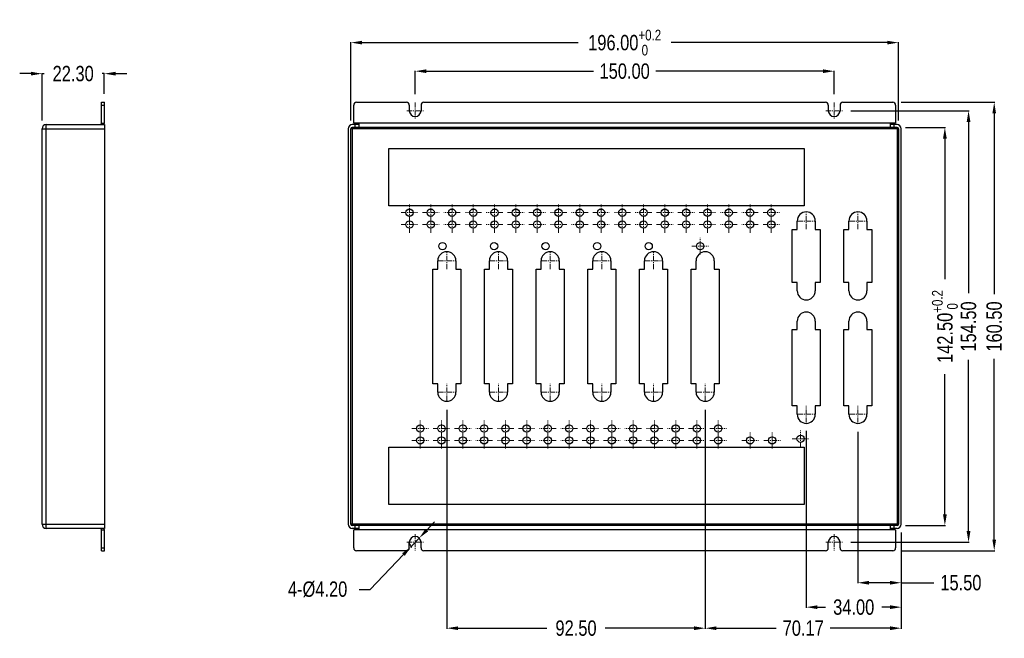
# Model space of a CAD drawing. Header units: inches. Extents: x 5032 to 6149, y 185 to 975.
# Tile 6 of 13: x 5609 to 5961, y 483 to 705. Entities that reach past the tile are written whole.
import ezdxf

# ---------------------------------------------------------------- set-up
doc = ezdxf.new("R2010")
doc.units = ezdxf.units.IN
doc.header["$LTSCALE"] = 1.21
doc.header["$MEASUREMENT"] = 0
doc.header["$PDMODE"] = 3
doc.header["$PDSIZE"] = 0.3125
doc.linetypes.add('CENTER', pattern=[0.6, 0.375, -0.075, 0.075, -0.075])
doc.layers.get('0').update_dxf_attribs({"linetype": 'CONTINUOUS'})
doc.layers.get('Defpoints').update_dxf_attribs({"linetype": 'CONTINUOUS'})
doc.styles.get("Standard").update_dxf_attribs({"font": 'txt', "width": 0.8})
doc.dimstyles.get("Standard").update_dxf_attribs({"dimtxt": 5.5, "dimasz": 4, "dimexe": 0.18, "dimexo": 3, "dimgap": 2, "dimtad": 0, "dimzin": 1, "dimdsep": 46, "dimtxsty": 'Standard', "dimcen": 0.09, "dimadec": 0, "dimazin": 0, "dimtp": 0.01, "dimtm": 0.01, "dimtfac": 1, "dimtmove": 0, "dimatfit": 3, "dimfxl": 1, "dimtfillclr": 256, "dimtolj": 1, "dimtzin": 4, "dimarcsym": 0})

# ---------------------------------------------------------------- blocks, each defined once
blk = doc.blocks.new('*D43')
at = {"color": 0, "lineweight": -2, "ltscale": 5}
for p, q in [((5925.77, 666.15), (5940.08, 666.15)), ((5939.9, 662.15), (5939.9, 611.9)), ((5939.9, 527.65), (5939.9, 577.9)), ((5925.77, 523.65), (5940.08, 523.65))]:
    blk.add_line(p, q, dxfattribs=at)
at = {"color": 0, "ltscale": 5}
for points in [[(5940.57, 662.15), (5939.24, 662.15), (5939.9, 666.15)], [(5939.24, 527.65), (5940.57, 527.65), (5939.9, 523.65)]]:
    blk.add_solid(points, dxfattribs=at)
at = {"layer": 'Defpoints', "color": 0}
for p in [(5922.77, 666.15), (5922.77, 523.65), (5939.9, 523.65)]:
    blk.add_point(p, dxfattribs=at)
at = {"color": 0, "ltscale": 5, "insert": (5939.9, 594.9), "char_height": 5.5, "attachment_point": 5, "rotation": 90}
blk.add_mtext('\\A1;142.50{\\H0.7x;\\S+0.2^  0;}', dxfattribs=at)
blk = doc.blocks.new('*D44')
at = {"color": 0, "lineweight": -2, "ltscale": 5}
for p, q in [((5727.27, 668.65), (5727.27, 696.7)), ((5731.27, 696.52), (5808.64, 696.52)), ((5919.27, 696.52), (5841.9, 696.52)), ((5923.27, 668.65), (5923.27, 696.7))]:
    blk.add_line(p, q, dxfattribs=at)
at = {"color": 0, "ltscale": 5}
for points in [[(5731.27, 697.19), (5731.27, 695.86), (5727.27, 696.52)], [(5919.27, 695.86), (5919.27, 697.19), (5923.27, 696.52)]]:
    blk.add_solid(points, dxfattribs=at)
at = {"layer": 'Defpoints', "color": 0}
for p in [(5727.27, 696.52), (5727.27, 665.65), (5923.27, 665.65)]:
    blk.add_point(p, dxfattribs=at)
at = {"color": 0, "ltscale": 5, "insert": (5825.27, 696.52), "char_height": 5.5, "attachment_point": 5}
blk.add_mtext('\\A1;196.00{\\H0.7x;\\S+0.2^  0;}', dxfattribs=at)
blk = doc.blocks.new('*D45')
at = {"color": 0, "lineweight": -2, "ltscale": 5}
for p, q in [((5906.24, 672.15), (5948.55, 672.15)), ((5948.37, 668.15), (5948.37, 606.8)), ((5948.37, 521.65), (5948.37, 583)), ((5906.24, 517.65), (5948.55, 517.65))]:
    blk.add_line(p, q, dxfattribs=at)
at = {"color": 0, "ltscale": 5}
for points in [[(5949.04, 668.15), (5947.7, 668.15), (5948.37, 672.15)], [(5947.7, 521.65), (5949.04, 521.65), (5948.37, 517.65)]]:
    blk.add_solid(points, dxfattribs=at)
at = {"layer": 'Defpoints', "color": 0}
for p in [(5903.24, 672.15), (5903.24, 517.65), (5948.37, 517.65)]:
    blk.add_point(p, dxfattribs=at)
at = {"color": 0, "ltscale": 5, "insert": (5948.37, 594.9), "char_height": 5.5, "attachment_point": 5, "rotation": 90}
blk.add_mtext('\\A1;154.50', dxfattribs=at)
blk = doc.blocks.new('*D46')
at = {"color": 0, "lineweight": -2, "ltscale": 5}
for p, q in [((5924.27, 675.15), (5957.75, 675.15)), ((5957.57, 671.15), (5957.57, 606.43)), ((5957.57, 518.65), (5957.57, 583.37)), ((5924.27, 514.65), (5957.75, 514.65))]:
    blk.add_line(p, q, dxfattribs=at)
at = {"color": 0, "ltscale": 5}
for points in [[(5958.23, 671.15), (5956.9, 671.15), (5957.57, 675.15)], [(5956.9, 518.65), (5958.23, 518.65), (5957.57, 514.65)]]:
    blk.add_solid(points, dxfattribs=at)
at = {"layer": 'Defpoints', "color": 0}
for p in [(5921.27, 675.15), (5957.57, 675.15), (5921.27, 514.65)]:
    blk.add_point(p, dxfattribs=at)
at = {"color": 0, "ltscale": 5, "insert": (5957.57, 594.9), "char_height": 5.5, "attachment_point": 5, "rotation": 90}
blk.add_mtext('\\A1;160.50', dxfattribs=at)
blk = doc.blocks.new('*D47')
at = {"color": 0, "lineweight": -2, "ltscale": 5}
for p, q in [((5750.27, 678.12), (5750.27, 686.47)), ((5754.27, 686.29), (5814.1, 686.29)), ((5896.27, 686.29), (5836.44, 686.29)), ((5900.27, 678.12), (5900.27, 686.47))]:
    blk.add_line(p, q, dxfattribs=at)
at = {"color": 0, "ltscale": 5}
for points in [[(5754.27, 686.96), (5754.27, 685.63), (5750.27, 686.29)], [(5896.27, 685.63), (5896.27, 686.96), (5900.27, 686.29)]]:
    blk.add_solid(points, dxfattribs=at)
at = {"layer": 'Defpoints', "color": 0}
for p in [(5900.27, 686.29), (5750.27, 675.12), (5900.27, 675.12)]:
    blk.add_point(p, dxfattribs=at)
at = {"color": 0, "ltscale": 5, "insert": (5825.27, 686.29), "char_height": 5.5, "attachment_point": 5}
blk.add_mtext('\\A1;150.00', dxfattribs=at)
blk = doc.blocks.new('*D48')
at = {"color": 0, "lineweight": -2, "ltscale": 5}
for p, q in [((5908.77, 557.24), (5908.77, 503)), ((5924.27, 521.15), (5924.27, 503)), ((5920.27, 503.18), (5912.77, 503.18)), ((5924.27, 503.18), (5935.94, 503.18))]:
    blk.add_line(p, q, dxfattribs=at)
at = {"color": 0, "ltscale": 5}
for points in [[(5912.77, 503.85), (5912.77, 502.51), (5908.77, 503.18)], [(5920.27, 502.51), (5920.27, 503.85), (5924.27, 503.18)]]:
    blk.add_solid(points, dxfattribs=at)
at = {"layer": 'Defpoints', "color": 0}
for p in [(5908.77, 560.24), (5924.27, 524.15), (5908.77, 503.18)]:
    blk.add_point(p, dxfattribs=at)
at = {"color": 0, "ltscale": 5, "insert": (5945.64, 503.18), "char_height": 5.5, "attachment_point": 5}
blk.add_mtext('\\A1;15.50', dxfattribs=at)
blk = doc.blocks.new('*D49')
at = {"color": 0, "lineweight": -2, "ltscale": 5}
for p, q in [((5890.27, 557.52), (5890.27, 494.26)), ((5924.27, 508.25), (5924.27, 494.26)), ((5894.27, 494.44), (5897.2, 494.44)), ((5920.27, 494.44), (5917.34, 494.44))]:
    blk.add_line(p, q, dxfattribs=at)
at = {"color": 0, "ltscale": 5}
for points in [[(5894.27, 495.11), (5894.27, 493.77), (5890.27, 494.44)], [(5920.27, 493.77), (5920.27, 495.11), (5924.27, 494.44)]]:
    blk.add_solid(points, dxfattribs=at)
at = {"layer": 'Defpoints', "color": 0}
for p in [(5890.27, 560.52), (5924.27, 511.25), (5890.27, 494.44)]:
    blk.add_point(p, dxfattribs=at)
at = {"color": 0, "ltscale": 5, "insert": (5907.27, 494.44), "char_height": 5.5, "attachment_point": 5}
blk.add_mtext('\\A1;34.00', dxfattribs=at)
blk = doc.blocks.new('*D50')
at = {"color": 0, "lineweight": -2, "ltscale": 5}
for p, q in [((5854.11, 565.13), (5854.11, 486.73)), ((5924.27, 505.93), (5924.27, 486.73)), ((5858.11, 486.91), (5879.49, 486.91)), ((5920.27, 486.91), (5898.89, 486.91))]:
    blk.add_line(p, q, dxfattribs=at)
at = {"color": 0, "ltscale": 5}
for points in [[(5858.11, 487.57), (5858.11, 486.24), (5854.11, 486.91)], [(5920.27, 486.24), (5920.27, 487.57), (5924.27, 486.91)]]:
    blk.add_solid(points, dxfattribs=at)
at = {"layer": 'Defpoints', "color": 0}
for p in [(5854.11, 568.13), (5924.27, 508.93), (5854.11, 486.91)]:
    blk.add_point(p, dxfattribs=at)
at = {"color": 0, "ltscale": 5, "insert": (5889.19, 486.91), "char_height": 5.5, "attachment_point": 5}
blk.add_mtext('\\A1;70.17', dxfattribs=at)
blk = doc.blocks.new('*D51')
at = {"color": 0, "lineweight": -2, "ltscale": 5}
for p, q in [((5761.61, 565.13), (5761.61, 486.73)), ((5854.11, 564.99), (5854.11, 486.73)), ((5765.61, 486.91), (5797.42, 486.91)), ((5850.11, 486.91), (5818.29, 486.91))]:
    blk.add_line(p, q, dxfattribs=at)
at = {"color": 0, "ltscale": 5}
for points in [[(5765.61, 487.57), (5765.61, 486.24), (5761.61, 486.91)], [(5850.11, 486.24), (5850.11, 487.57), (5854.11, 486.91)]]:
    blk.add_solid(points, dxfattribs=at)
at = {"layer": 'Defpoints', "color": 0}
for p in [(5761.61, 568.13), (5854.11, 567.99), (5761.61, 486.91)]:
    blk.add_point(p, dxfattribs=at)
at = {"color": 0, "ltscale": 5, "insert": (5807.86, 486.91), "char_height": 5.5, "attachment_point": 5}
blk.add_mtext('\\A1;92.50', dxfattribs=at)
blk = doc.blocks.new('*D52')
at = {"color": 0, "lineweight": -2, "ltscale": 5}
for p, q in [((5612.7, 685.41), (5608.7, 685.41)), ((5616.7, 668.65), (5616.7, 685.59)), ((5616.7, 685.41), (5617.42, 685.41)), ((5639, 685.41), (5638.28, 685.41)), ((5639, 678.15), (5639, 685.59)), ((5643, 685.41), (5647, 685.41))]:
    blk.add_line(p, q, dxfattribs=at)
at = {"color": 0, "ltscale": 5}
for points in [[(5612.7, 684.74), (5612.7, 686.08), (5616.7, 685.41)], [(5643, 686.08), (5643, 684.74), (5639, 685.41)]]:
    blk.add_solid(points, dxfattribs=at)
at = {"layer": 'Defpoints', "color": 0}
for p in [(5639, 685.41), (5639, 675.15), (5616.7, 665.65)]:
    blk.add_point(p, dxfattribs=at)
at = {"color": 0, "ltscale": 5, "insert": (5627.85, 685.41), "char_height": 5.5, "attachment_point": 5}
blk.add_mtext('\\A1;22.30', dxfattribs=at)
blk = doc.blocks.new('*D74')
at = {"color": 0, "lineweight": -2, "ltscale": 5}
for p, q in [((5754.48, 522.06), (5757.25, 524.96)), ((5751.72, 519.17), (5748.82, 516.13)), ((5734.18, 500.8), (5746.06, 513.24)), ((5730.18, 500.8), (5734.18, 500.8))]:
    blk.add_line(p, q, dxfattribs=at)
blk.add_arc((5750.27, 517.65), 2.1, 183.7522, 237.1376, dxfattribs=at)
at = {"color": 0, "ltscale": 5}
for points in [[(5754, 522.52), (5754.97, 521.6), (5751.72, 519.17)], [(5746.54, 512.78), (5745.58, 513.7), (5748.82, 516.13)]]:
    blk.add_solid(points, dxfattribs=at)
at = {"layer": 'Defpoints', "color": 0}
for p in [(5751.72, 519.17), (5748.82, 516.13)]:
    blk.add_point(p, dxfattribs=at)
at = {"color": 0, "ltscale": 5, "insert": (5715.35, 500.8), "char_height": 5.5, "attachment_point": 5}
blk.add_mtext('4-%%c4.20', dxfattribs=at)

msp = doc.modelspace()

# ---------------------------------------------------------------- linework, layer by layer
at = {"color": 7, "linetype": 'Continuous'}
for p, q in [((5638.002, 667.651), (5638.002, 675.151)), ((5638.002, 675.151), (5639.002, 675.151)), ((5638.002, 674.151), (5639.002, 674.151)), ((5639.002, 667.651), (5639.002, 675.151)), ((5728.271, 667.651), (5728.271, 674.151)), ((5729.271, 675.151), (5747.171, 675.151)), ((5748.171, 674.151), (5748.171, 672.151)), ((5752.371, 674.151), (5752.371, 672.151)), ((5753.371, 675.151), (5897.171, 675.151)), ((5898.171, 674.151), (5898.171, 672.151)), ((5902.371, 674.151), (5902.371, 672.151)), ((5903.371, 675.151), (5921.271, 675.151)), ((5922.271, 674.151), (5922.271, 667.651)), ((5618.202, 522.651), (5618.202, 667.151)), ((5618.202, 667.151), (5639.002, 667.151)), ((5638.002, 667.651), (5639.002, 667.651)), ((5639.002, 667.151), (5639.002, 522.651)), ((5730.271, 667.151), (5727.771, 667.151)), ((5922.271, 667.651), (5728.271, 667.651)), ((5728.771, 666.151), (5728.771, 667.151)), ((5730.271, 666.151), (5730.271, 667.651)), ((5920.271, 667.651), (5920.271, 666.151)), ((5922.771, 667.151), (5920.271, 667.151)), ((5921.771, 666.151), (5921.771, 667.151)), ((5616.702, 524.151), (5616.702, 665.651)), ((5616.702, 665.651), (5639.002, 665.651)), ((5726.271, 665.651), (5726.271, 524.151)), ((5923.271, 665.651), (5727.271, 665.651)), ((5727.271, 524.151), (5727.271, 665.651)), ((5922.771, 666.151), (5727.771, 666.151)), ((5727.771, 666.151), (5727.771, 523.651)), ((5922.771, 666.151), (5922.771, 523.651)), ((5923.271, 665.651), (5923.271, 524.151)), ((5924.271, 524.151), (5924.271, 665.651)), ((5740.871, 658.651), (5889.471, 658.651)), ((5740.871, 638.051), (5740.871, 658.651)), ((5889.471, 658.651), (5889.471, 638.051)), ((5889.471, 638.051), (5740.871, 638.051)), ((5887.021, 629.661), (5887.021, 632.661)), ((5893.521, 632.661), (5893.521, 629.661)), ((5905.521, 629.661), (5905.521, 632.661)), ((5912.021, 632.661), (5912.021, 629.661)), ((5885.271, 610.671), (5885.271, 629.661)), ((5885.271, 629.661), (5887.021, 629.661)), ((5893.521, 629.661), (5895.271, 629.661)), ((5895.271, 629.661), (5895.271, 610.671)), ((5903.771, 610.671), (5903.771, 629.661)), ((5903.771, 629.661), (5905.521, 629.661)), ((5912.021, 629.661), (5913.771, 629.661)), ((5913.771, 629.661), (5913.771, 610.671)), ((5758.356, 615.421), (5758.356, 618.421)), ((5764.856, 618.421), (5764.856, 615.421)), ((5776.856, 615.421), (5776.856, 618.421)), ((5783.356, 618.421), (5783.356, 615.421)), ((5795.356, 615.421), (5795.356, 618.421)), ((5801.856, 618.421), (5801.856, 615.421)), ((5813.856, 615.421), (5813.856, 618.421)), ((5820.356, 618.421), (5820.356, 615.421)), ((5832.356, 615.421), (5832.356, 618.421)), ((5838.856, 618.421), (5838.856, 615.421)), ((5850.856, 615.421), (5850.856, 618.421)), ((5857.356, 618.421), (5857.356, 615.421)), ((5756.606, 615.421), (5758.356, 615.421)), ((5756.606, 574.381), (5756.606, 615.421)), ((5764.856, 615.421), (5766.606, 615.421)), ((5766.606, 615.421), (5766.606, 574.381)), ((5775.106, 615.421), (5776.856, 615.421)), ((5775.106, 574.381), (5775.106, 615.421)), ((5783.356, 615.421), (5785.106, 615.421)), ((5785.106, 615.421), (5785.106, 574.381)), ((5793.606, 615.421), (5795.356, 615.421)), ((5793.606, 574.381), (5793.606, 615.421)), ((5801.856, 615.421), (5803.606, 615.421)), ((5803.606, 615.421), (5803.606, 574.381)), ((5812.106, 615.421), (5813.856, 615.421)), ((5812.106, 574.381), (5812.106, 615.421)), ((5820.356, 615.421), (5822.106, 615.421)), ((5822.106, 615.421), (5822.106, 574.381)), ((5830.606, 615.421), (5832.356, 615.421)), ((5830.606, 574.381), (5830.606, 615.421)), ((5838.856, 615.421), (5840.606, 615.421)), ((5840.606, 615.421), (5840.606, 574.381)), ((5849.106, 574.381), (5849.106, 615.421)), ((5849.106, 615.421), (5850.856, 615.421)), ((5857.356, 615.421), (5859.106, 615.421)), ((5859.106, 615.421), (5859.106, 574.381)), ((5887.021, 610.671), (5885.271, 610.671)), ((5887.021, 607.671), (5887.021, 610.671)), ((5893.521, 610.671), (5893.521, 607.671)), ((5895.271, 610.671), (5893.521, 610.671)), ((5905.521, 610.671), (5903.771, 610.671)), ((5905.521, 607.671), (5905.521, 610.671)), ((5912.021, 610.671), (5912.021, 607.671)), ((5913.771, 610.671), (5912.021, 610.671)), ((5887.021, 593.811), (5887.021, 596.811)), ((5893.521, 596.811), (5893.521, 593.811)), ((5905.521, 593.811), (5905.521, 596.811)), ((5912.021, 596.811), (5912.021, 593.811)), ((5885.271, 566.491), (5885.271, 593.811)), ((5885.271, 593.811), (5887.021, 593.811)), ((5893.521, 593.811), (5895.271, 593.811)), ((5895.271, 593.811), (5895.271, 566.491)), ((5903.771, 566.491), (5903.771, 593.811)), ((5903.771, 593.811), (5905.521, 593.811)), ((5912.021, 593.811), (5913.771, 593.811)), ((5913.771, 593.811), (5913.771, 566.491)), ((5758.356, 574.381), (5756.606, 574.381)), ((5758.356, 571.381), (5758.356, 574.381)), ((5766.606, 574.381), (5764.856, 574.381)), ((5764.856, 574.381), (5764.856, 571.381)), ((5776.856, 574.381), (5775.106, 574.381)), ((5776.856, 571.381), (5776.856, 574.381)), ((5785.106, 574.381), (5783.356, 574.381)), ((5783.356, 574.381), (5783.356, 571.381)), ((5795.356, 574.381), (5793.606, 574.381)), ((5795.356, 571.381), (5795.356, 574.381)), ((5801.856, 574.381), (5801.856, 571.381)), ((5803.606, 574.381), (5801.856, 574.381)), ((5813.856, 574.381), (5812.106, 574.381)), ((5813.856, 571.381), (5813.856, 574.381)), ((5820.356, 574.381), (5820.356, 571.381)), ((5822.106, 574.381), (5820.356, 574.381)), ((5832.356, 574.381), (5830.606, 574.381)), ((5832.356, 571.381), (5832.356, 574.381)), ((5838.856, 574.381), (5838.856, 571.381)), ((5840.606, 574.381), (5838.856, 574.381)), ((5850.856, 574.381), (5849.106, 574.381)), ((5850.856, 571.381), (5850.856, 574.381)), ((5857.356, 574.381), (5857.356, 571.381)), ((5859.106, 574.381), (5857.356, 574.381)), ((5887.021, 566.491), (5885.271, 566.491)), ((5887.021, 563.491), (5887.021, 566.491)), ((5893.521, 566.491), (5893.521, 563.491)), ((5895.271, 566.491), (5893.521, 566.491)), ((5905.521, 566.491), (5903.771, 566.491)), ((5905.521, 563.491), (5905.521, 566.491)), ((5912.021, 566.491), (5912.021, 563.491)), ((5913.771, 566.491), (5912.021, 566.491)), ((5740.871, 551.751), (5889.471, 551.751)), ((5740.871, 531.151), (5740.871, 551.751)), ((5889.471, 551.751), (5889.471, 531.151)), ((5889.471, 531.151), (5740.871, 531.151)), ((5616.702, 524.151), (5639.002, 524.151)), ((5639.002, 522.651), (5618.202, 522.651)), ((5638.002, 522.151), (5639.002, 522.151)), ((5638.002, 514.651), (5638.002, 522.151)), ((5639.002, 514.651), (5639.002, 522.151)), ((5923.271, 524.151), (5727.271, 524.151)), ((5922.771, 523.651), (5727.771, 523.651)), ((5730.271, 522.651), (5727.771, 522.651)), ((5922.271, 522.151), (5728.271, 522.151)), ((5728.271, 515.651), (5728.271, 522.151)), ((5728.771, 522.651), (5728.771, 523.651)), ((5730.271, 522.151), (5730.271, 523.651)), ((5920.271, 523.651), (5920.271, 522.151)), ((5922.771, 522.651), (5920.271, 522.651)), ((5921.771, 522.651), (5921.771, 523.651)), ((5922.271, 522.151), (5922.271, 515.651)), ((5638.002, 515.651), (5639.002, 515.651)), ((5638.002, 514.651), (5639.002, 514.651)), ((5747.171, 514.651), (5729.271, 514.651)), ((5748.171, 515.651), (5748.171, 517.651)), ((5752.371, 515.651), (5752.371, 517.651)), ((5897.171, 514.651), (5753.371, 514.651)), ((5898.171, 515.651), (5898.171, 517.651)), ((5902.371, 515.651), (5902.371, 517.651)), ((5921.271, 514.651), (5903.371, 514.651))]:
    msp.add_line(p, q, dxfattribs=at)
at = {"color": 1, "linetype": 'CENTER', "lineweight": 5, "ltscale": 4}
for p, q in [((5750.271, 675.121), (5750.271, 669.181)), ((5900.271, 675.121), (5900.271, 669.181)), ((5747.301, 672.151), (5753.241, 672.151)), ((5897.301, 672.151), (5903.241, 672.151)), ((5748.231, 632.681), (5748.231, 638.621)), ((5755.851, 632.681), (5755.851, 638.621)), ((5763.471, 632.681), (5763.471, 638.621)), ((5771.091, 632.681), (5771.091, 638.621)), ((5778.711, 632.681), (5778.711, 638.621)), ((5786.331, 632.681), (5786.331, 638.621)), ((5793.951, 632.681), (5793.951, 638.621)), ((5801.571, 632.681), (5801.571, 638.621)), ((5809.191, 632.681), (5809.191, 638.621)), ((5816.811, 632.681), (5816.811, 638.621)), ((5824.431, 632.681), (5824.431, 638.621)), ((5832.051, 632.681), (5832.051, 638.621)), ((5839.671, 632.681), (5839.671, 638.621)), ((5847.291, 632.681), (5847.291, 638.621)), ((5854.911, 632.681), (5854.911, 638.621)), ((5862.531, 632.681), (5862.531, 638.621)), ((5870.151, 632.681), (5870.151, 638.621)), ((5877.771, 632.681), (5877.771, 638.621)), ((5745.261, 635.651), (5751.201, 635.651)), ((5752.881, 635.651), (5758.821, 635.651)), ((5766.441, 635.651), (5760.501, 635.651)), ((5774.061, 635.651), (5768.121, 635.651)), ((5781.681, 635.651), (5775.741, 635.651)), ((5783.361, 635.651), (5789.301, 635.651)), ((5790.981, 635.651), (5796.921, 635.651)), ((5804.541, 635.651), (5798.601, 635.651)), ((5812.161, 635.651), (5806.221, 635.651)), ((5813.841, 635.651), (5819.781, 635.651)), ((5827.401, 635.651), (5821.461, 635.651)), ((5835.021, 635.651), (5829.081, 635.651)), ((5836.701, 635.651), (5842.641, 635.651)), ((5844.321, 635.651), (5850.261, 635.651)), ((5851.941, 635.651), (5857.881, 635.651)), ((5865.501, 635.651), (5859.561, 635.651)), ((5873.121, 635.651), (5867.181, 635.651)), ((5874.801, 635.651), (5880.741, 635.651)), ((5890.271, 629.691), (5890.271, 635.631)), ((5908.771, 629.691), (5908.771, 635.631)), ((5745.261, 631.401), (5751.201, 631.401)), ((5748.231, 628.431), (5748.231, 634.371)), ((5752.881, 631.401), (5758.821, 631.401)), ((5755.851, 628.431), (5755.851, 634.371)), ((5766.441, 631.401), (5760.501, 631.401)), ((5763.471, 628.431), (5763.471, 634.371)), ((5774.061, 631.401), (5768.121, 631.401)), ((5771.091, 628.431), (5771.091, 634.371)), ((5781.681, 631.401), (5775.741, 631.401)), ((5778.711, 628.431), (5778.711, 634.371)), ((5783.361, 631.401), (5789.301, 631.401)), ((5786.331, 628.431), (5786.331, 634.371)), ((5790.981, 631.401), (5796.921, 631.401)), ((5793.951, 628.431), (5793.951, 634.371)), ((5804.541, 631.401), (5798.601, 631.401)), ((5801.571, 628.431), (5801.571, 634.371)), ((5812.161, 631.401), (5806.221, 631.401)), ((5809.191, 628.431), (5809.191, 634.371)), ((5813.841, 631.401), (5819.781, 631.401)), ((5816.811, 628.431), (5816.811, 634.371)), ((5827.401, 631.401), (5821.461, 631.401)), ((5824.431, 628.431), (5824.431, 634.371)), ((5835.021, 631.401), (5829.081, 631.401)), ((5832.051, 628.431), (5832.051, 634.371)), ((5836.701, 631.401), (5842.641, 631.401)), ((5839.671, 628.431), (5839.671, 634.371)), ((5844.321, 631.401), (5850.261, 631.401)), ((5847.291, 628.431), (5847.291, 634.371)), ((5851.941, 631.401), (5857.881, 631.401)), ((5854.911, 628.431), (5854.911, 634.371)), ((5865.501, 631.401), (5859.561, 631.401)), ((5862.531, 628.431), (5862.531, 634.371)), ((5873.121, 631.401), (5867.181, 631.401)), ((5870.151, 628.431), (5870.151, 634.371)), ((5874.801, 631.401), (5880.741, 631.401)), ((5877.771, 628.431), (5877.771, 634.371)), ((5887.301, 632.661), (5893.241, 632.661)), ((5905.801, 632.661), (5911.741, 632.661)), ((5852.321, 620.681), (5852.321, 626.621)), ((5761.606, 615.451), (5761.606, 621.391)), ((5780.106, 615.451), (5780.106, 621.391)), ((5798.606, 615.451), (5798.606, 621.391)), ((5817.106, 615.451), (5817.106, 621.391)), ((5835.606, 615.451), (5835.606, 621.391)), ((5849.351, 623.651), (5855.291, 623.651)), ((5758.636, 618.421), (5764.576, 618.421)), ((5777.136, 618.421), (5783.076, 618.421)), ((5795.636, 618.421), (5801.576, 618.421)), ((5814.136, 618.421), (5820.076, 618.421)), ((5832.636, 618.421), (5838.576, 618.421)), ((5758.636, 571.381), (5764.576, 571.381)), ((5761.606, 568.411), (5761.606, 574.351)), ((5777.136, 571.381), (5783.076, 571.381)), ((5780.106, 568.411), (5780.106, 574.351)), ((5795.636, 571.381), (5801.576, 571.381)), ((5798.606, 568.411), (5798.606, 574.351)), ((5814.136, 571.381), (5820.076, 571.381)), ((5817.106, 568.411), (5817.106, 574.351)), ((5832.636, 571.381), (5838.576, 571.381)), ((5835.606, 568.411), (5835.606, 574.351)), ((5851.136, 571.381), (5857.076, 571.381)), ((5854.106, 568.411), (5854.106, 574.351)), ((5890.271, 560.521), (5890.271, 566.461)), ((5908.771, 560.521), (5908.771, 566.461)), ((5752.091, 555.431), (5752.091, 561.371)), ((5759.711, 555.431), (5759.711, 561.371)), ((5767.331, 555.431), (5767.331, 561.371)), ((5774.951, 555.431), (5774.951, 561.371)), ((5782.571, 555.431), (5782.571, 561.371)), ((5790.191, 555.431), (5790.191, 561.371)), ((5797.811, 555.431), (5797.811, 561.371)), ((5805.431, 555.431), (5805.431, 561.371)), ((5813.051, 555.431), (5813.051, 561.371)), ((5820.671, 555.431), (5820.671, 561.371)), ((5828.291, 555.431), (5828.291, 561.371)), ((5835.911, 555.431), (5835.911, 561.371)), ((5843.531, 555.431), (5843.531, 561.371)), ((5851.151, 555.431), (5851.151, 561.371)), ((5858.771, 555.431), (5858.771, 561.371)), ((5887.301, 563.491), (5893.241, 563.491)), ((5905.801, 563.491), (5911.741, 563.491)), ((5749.121, 558.401), (5755.061, 558.401)), ((5752.091, 551.181), (5752.091, 557.121)), ((5756.741, 558.401), (5762.681, 558.401)), ((5759.711, 551.181), (5759.711, 557.121)), ((5764.361, 558.401), (5770.301, 558.401)), ((5767.331, 551.181), (5767.331, 557.121)), ((5777.921, 558.401), (5771.981, 558.401)), ((5774.951, 551.181), (5774.951, 557.121)), ((5785.541, 558.401), (5779.601, 558.401)), ((5782.571, 551.181), (5782.571, 557.121)), ((5787.221, 558.401), (5793.161, 558.401)), ((5790.191, 551.181), (5790.191, 557.121)), ((5800.781, 558.401), (5794.841, 558.401)), ((5797.811, 551.181), (5797.811, 557.121)), ((5808.401, 558.401), (5802.461, 558.401)), ((5805.431, 551.181), (5805.431, 557.121)), ((5810.081, 558.401), (5816.021, 558.401)), ((5813.051, 551.181), (5813.051, 557.121)), ((5817.701, 558.401), (5823.641, 558.401)), ((5820.671, 551.181), (5820.671, 557.121)), ((5831.261, 558.401), (5825.321, 558.401)), ((5828.291, 551.181), (5828.291, 557.121)), ((5838.881, 558.401), (5832.941, 558.401)), ((5835.911, 551.181), (5835.911, 557.121)), ((5846.501, 558.401), (5840.561, 558.401)), ((5843.531, 551.181), (5843.531, 557.121)), ((5848.181, 558.401), (5854.121, 558.401)), ((5851.151, 551.181), (5851.151, 557.121)), ((5855.801, 558.401), (5861.741, 558.401)), ((5858.771, 551.181), (5858.771, 557.121)), ((5870.171, 551.181), (5870.171, 557.121)), ((5878.071, 551.181), (5878.071, 557.121)), ((5888.246, 551.77), (5888.246, 557.71)), ((5749.121, 554.151), (5755.061, 554.151)), ((5756.741, 554.151), (5762.681, 554.151)), ((5764.361, 554.151), (5770.301, 554.151)), ((5777.921, 554.151), (5771.981, 554.151)), ((5785.541, 554.151), (5779.601, 554.151)), ((5787.221, 554.151), (5793.161, 554.151)), ((5800.781, 554.151), (5794.841, 554.151)), ((5808.401, 554.151), (5802.461, 554.151)), ((5810.081, 554.151), (5816.021, 554.151)), ((5817.701, 554.151), (5823.641, 554.151)), ((5831.261, 554.151), (5825.321, 554.151)), ((5838.881, 554.151), (5832.941, 554.151)), ((5846.501, 554.151), (5840.561, 554.151)), ((5848.181, 554.151), (5854.121, 554.151)), ((5855.801, 554.151), (5861.741, 554.151)), ((5867.201, 554.151), (5873.141, 554.151)), ((5875.101, 554.151), (5881.041, 554.151)), ((5885.276, 554.74), (5891.216, 554.74)), ((5750.271, 520.621), (5750.271, 514.681)), ((5900.271, 520.621), (5900.271, 514.681)), ((5747.301, 517.651), (5753.241, 517.651)), ((5897.301, 517.651), (5903.241, 517.651))]:
    msp.add_line(p, q, dxfattribs=at)
at = {"color": 7, "linetype": 'Continuous'}
for centre in [(5748.231, 635.651), (5755.851, 635.651), (5763.471, 635.651), (5771.091, 635.651), (5778.711, 635.651), (5786.331, 635.651), (5793.951, 635.651), (5801.571, 635.651), (5809.191, 635.651), (5816.811, 635.651), (5824.431, 635.651), (5832.051, 635.651), (5839.671, 635.651), (5847.291, 635.651), (5854.911, 635.651), (5862.531, 635.651), (5870.151, 635.651), (5877.771, 635.651), (5748.231, 631.401), (5755.851, 631.401), (5763.471, 631.401), (5771.091, 631.401), (5778.711, 631.401), (5786.331, 631.401), (5793.951, 631.401), (5801.571, 631.401), (5809.191, 631.401), (5816.811, 631.401), (5824.431, 631.401), (5832.051, 631.401), (5839.671, 631.401), (5847.291, 631.401), (5854.911, 631.401), (5862.531, 631.401), (5870.151, 631.401), (5877.771, 631.401), (5760.071, 623.651), (5778.521, 623.651), (5796.971, 623.651), (5815.421, 623.651), (5833.871, 623.651), (5852.321, 623.651), (5752.091, 558.401), (5759.711, 558.401), (5767.331, 558.401), (5774.951, 558.401), (5782.571, 558.401), (5790.191, 558.401), (5797.811, 558.401), (5805.431, 558.401), (5813.051, 558.401), (5820.671, 558.401), (5828.291, 558.401), (5835.911, 558.401), (5843.531, 558.401), (5851.151, 558.401), (5858.771, 558.401), (5752.091, 554.151), (5759.711, 554.151), (5767.331, 554.151), (5774.951, 554.151), (5782.571, 554.151), (5790.191, 554.151), (5797.811, 554.151), (5805.431, 554.151), (5813.051, 554.151), (5820.671, 554.151), (5828.291, 554.151), (5835.911, 554.151), (5843.531, 554.151), (5851.151, 554.151), (5858.771, 554.151), (5870.171, 554.151), (5878.071, 554.151), (5888.246, 554.74)]:
    msp.add_circle(centre, 1.3, dxfattribs=at)
for centre, radius, start, end in [((5729.271, 674.151), 1, 90, 180), ((5747.171, 674.151), 1, 0, 90), ((5753.371, 674.151), 1, 90, 180), ((5897.171, 674.151), 1, 0, 90), ((5903.371, 674.151), 1, 90, 180), ((5921.271, 674.151), 1, 0, 90), ((5750.271, 672.151), 2.1, 180, 0), ((5900.271, 672.151), 2.1, 180, 0), ((5618.202, 665.651), 1.5, 90, 180), ((5637.502, 667.651), 0.5, 270, 0), ((5637.502, 667.651), 1.5, 342, 0), ((5727.771, 665.651), 1.5, 90, 180), ((5922.771, 665.651), 1.5, 0, 90), ((5727.771, 665.651), 0.5, 90, 180), ((5922.771, 665.651), 0.5, 0, 90), ((5890.271, 632.661), 3.25, 0, 180), ((5908.771, 632.661), 3.25, 0, 180), ((5761.606, 618.421), 3.25, 0, 180), ((5780.106, 618.421), 3.25, 0, 180), ((5798.606, 618.421), 3.25, 0, 180), ((5817.106, 618.421), 3.25, 0, 180), ((5835.606, 618.421), 3.25, 0, 180), ((5854.106, 618.421), 3.25, 0, 180), ((5890.271, 607.671), 3.25, 180, 0), ((5908.771, 607.671), 3.25, 180, 0), ((5890.271, 596.811), 3.25, 0, 180), ((5908.771, 596.811), 3.25, 0, 180), ((5761.606, 571.381), 3.25, 180, 0), ((5780.106, 571.381), 3.25, 180, 0), ((5798.606, 571.381), 3.25, 180, 0), ((5817.106, 571.381), 3.25, 180, 0), ((5835.606, 571.381), 3.25, 180, 0), ((5854.106, 571.381), 3.25, 180, 0), ((5890.271, 563.491), 3.25, 180, 0), ((5908.771, 563.491), 3.25, 180, 0), ((5618.202, 524.151), 1.5, 180, 270), ((5637.502, 522.151), 0.5, 0, 90), ((5637.502, 522.151), 1.5, 0, 18), ((5727.771, 524.151), 1.5, 180, 270), ((5727.771, 524.151), 0.5, 180, 270), ((5922.771, 524.151), 1.5, 270, 0), ((5922.771, 524.151), 0.5, 270, 0), ((5750.271, 517.651), 2.1, 0, 180), ((5900.271, 517.651), 2.1, 0, 180), ((5729.271, 515.651), 1, 180, 270), ((5747.171, 515.651), 1, 270, 0), ((5753.371, 515.651), 1, 180, 270), ((5897.171, 515.651), 1, 270, 0), ((5903.371, 515.651), 1, 180, 270), ((5921.271, 515.651), 1, 270, 0)]:
    msp.add_arc(centre, radius, start, end, dxfattribs=at)

# ---------------------------------------------------------------- dimensions: what is measured, and where the dimension line sits
at = {"ltscale": 5}
dim = msp.add_linear_dim(base=(5727.271, 696.522), p1=(5923.271, 665.651), p2=(5727.271, 665.651), text='\\A1;<>{\\H0.7x;\\S+0.2^  0;}', dimstyle='Standard', dxfattribs=at)
dim.commit()
dim.dimension.update_dxf_attribs({"geometry": '*D44', "text_midpoint": (5825.271, 696.522)})
for base, p1, p2, picture, middle in [((5639.002, 685.411), (5616.702, 665.651), (5639.002, 675.151), '*D52', (5627.852, 685.411)), ((5900.271, 686.294), (5750.271, 675.121), (5900.271, 675.121), '*D47', (5825.271, 686.294)), ((5761.606, 486.905), (5854.106, 567.994), (5761.606, 568.131), '*D51', (5807.856, 486.905)), ((5854.1056, 486.9054), (5924.271, 508.9309), (5854.1056, 568.1315), '*D50', (5889.1883, 486.9054)), ((5890.271, 494.44), (5924.271, 511.249), (5890.271, 560.521), '*D49', (5907.271, 494.44))]:
    dim = msp.add_linear_dim(base=base, p1=p1, p2=p2, dimstyle='Standard', dxfattribs=at)
    dim.commit()
    dim.dimension.update_dxf_attribs({"geometry": picture, "text_midpoint": middle})
for base, p1, p2, picture, middle in [((5957.567, 675.151), (5921.271, 514.651), (5921.271, 675.151), '*D46', (5957.567, 594.901)), ((5948.369, 517.651), (5903.241, 672.151), (5903.241, 517.651), '*D45', (5948.369, 594.901))]:
    dim = msp.add_linear_dim(base=base, p1=p1, p2=p2, angle=90, dimstyle='Standard', dxfattribs=at)
    dim.commit()
    dim.dimension.update_dxf_attribs({"geometry": picture, "text_midpoint": middle})
dim = msp.add_linear_dim(base=(5939.903, 523.651), p1=(5922.771, 666.151), p2=(5922.771, 523.651), angle=90, text='\\A1;<>{\\H0.7x;\\S+0.2^  0;}', dimstyle='Standard', dxfattribs=at)
dim.commit()
dim.dimension.update_dxf_attribs({"geometry": '*D43', "text_midpoint": (5939.903, 594.901)})
dim = msp.add_linear_dim(base=(5908.771, 503.179), p1=(5924.271, 524.151), p2=(5908.771, 560.241), dimstyle='Standard', dxfattribs=at)
dim.commit()
dim.dimension.update_dxf_attribs({"geometry": '*D48', "text_midpoint": (5945.638, 503.179), "dimtype": 160})
dim = msp.add_diameter_dim_2p(p1=(5751.721, 519.17), p2=(5748.821, 516.133), text='4-<>', dimstyle='Standard', override={"dimexe": 0.396, "dimexo": 0.1375, "dimtoh": 1, "dimzin": 0, "dimcen": 0.198, "dimtp": 0, "dimtm": 0, "dimtdec": 4, "dimtmove": 1, "dimtzin": 0}, dxfattribs=at)
dim.commit()
dim.dimension.update_dxf_attribs({"geometry": '*D74', "text_midpoint": (5734.181, 500.805), "dimtype": 163})

doc.saveas('drawing.dxf')
